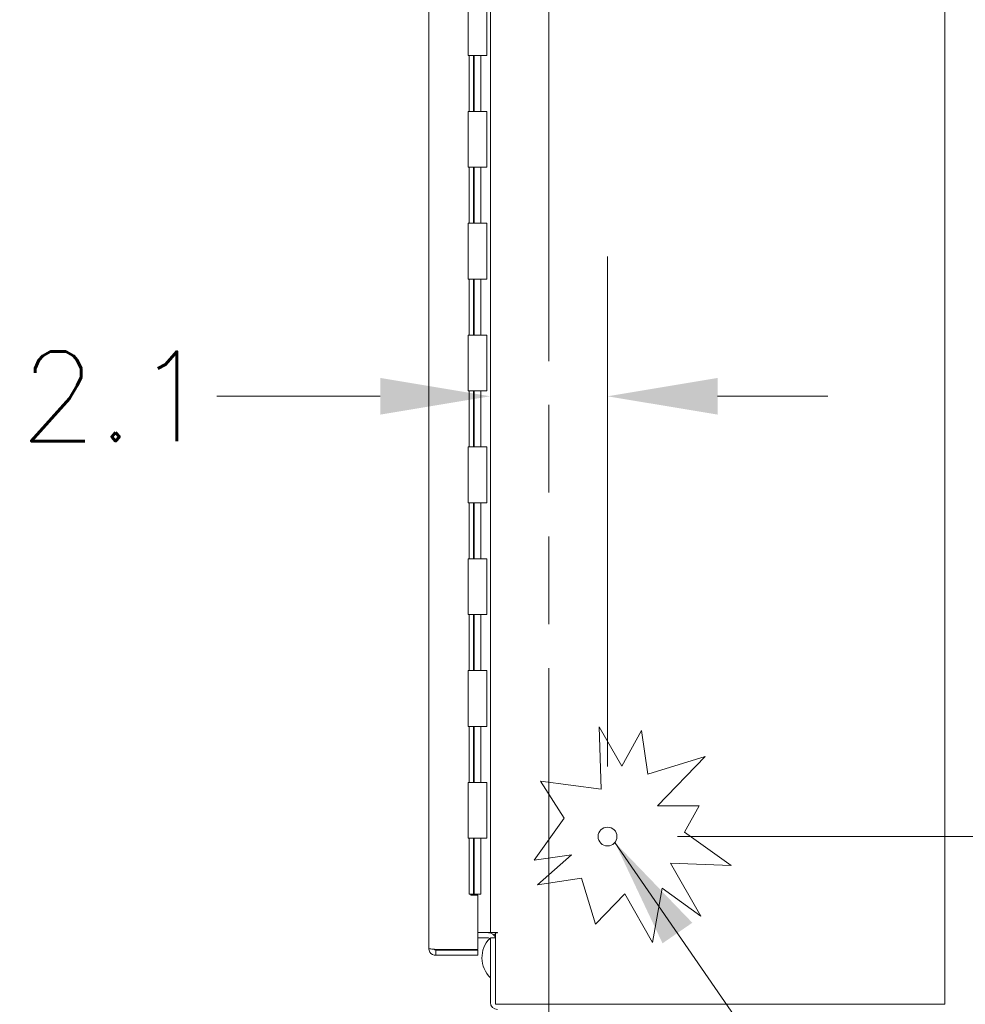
# Model space of a CAD drawing. Header units: inches. Extents: x 14 to 326, y 10 to 205.
# Tile 71 of 107: x 163 to 180, y 101 to 118. Entities that reach past the tile are written whole.
import ezdxf

# ---------------------------------------------------------------- set-up
doc = ezdxf.new("R2010")
doc.units = ezdxf.units.IN
doc.header["$LTSCALE"] = 20
doc.header["$MEASUREMENT"] = 0
doc.linetypes.add('DOUBLE_DASH_CHAIN', pattern=[1.2403, 0.6614, -0.0827, 0.1654, -0.0827, 0.1654, -0.0827])
for name, color, linetype, lineweight in [('Dimension (ANSI)', 7, 'Continuous', 5), ('Section Line (ANSI)', 7, 'DOUBLE_DASH_CHAIN', 5), ('Symbol (ANSI)', 7, 'Continuous', 5), ('Visible (ANSI)', 7, 'Continuous', 5)]:
    doc.layers.add(name, color=color, linetype=linetype, lineweight=lineweight)
doc.styles.add('ROMANS', font='romans.shx')
doc.dimstyles.new('Default (ANSI)', dxfattribs={"dimscale": 20, "dimtxt": 0.08, "dimasz": 0.098425, "dimexe": 0.125, "dimexo": 0.0625, "dimgap": 0.031496, "dimtad": 0, "dimtih": 1, "dimtoh": 1, "dimrnd": 1e-08, "dimzin": 0, "dimdsep": 46, "dimtxsty": 'ROMANS', "dimcen": 0.09, "dimdle": 0.393701, "dimclrd": 256, "dimclre": 256, "dimclrt": 256, "dimadec": 0, "dimazin": 0, "dimtfac": 1.25, "dimtofl": 0, "dimtmove": 0, "dimatfit": 3, "dimfxl": 1, "dimtolj": 1, "dimtzin": 0, "dimlwd": -1, "dimlwe": -1, "dimarcsym": 0})
doc.dimstyles.new('Default (ANSI)$7', dxfattribs={"dimscale": 20, "dimtxt": 0.08, "dimasz": 0.098425, "dimexe": 0.125, "dimexo": 0.0625, "dimgap": 0.031496, "dimtad": 0, "dimtih": 1, "dimtoh": 1, "dimrnd": 1e-08, "dimzin": 0, "dimdsep": 46, "dimtxsty": 'ROMANS', "dimcen": 0.09, "dimdle": 0.393701, "dimclrd": 256, "dimclre": 256, "dimclrt": 256, "dimadec": 0, "dimazin": 0, "dimtfac": 1.25, "dimtofl": 0, "dimtmove": 0, "dimatfit": 3, "dimfxl": 1, "dimtolj": 1, "dimtzin": 0, "dimlwd": -1, "dimlwe": -1, "dimarcsym": 0})

# ---------------------------------------------------------------- blocks, each defined once
blk = doc.blocks.new('2dTransSection0')
at = {"layer": 'Section Line (ANSI)', "linetype": 'DOUBLE_DASH_CHAIN', "ltscale": 0.023719}
blk.add_line((8.61497, 8.27153), (8.61497, 4.25463), dxfattribs=at)
blk = doc.blocks.new('*D38')
at = {"layer": 'Defpoints', "color": 0, "transparency": 16777216}
for p in [(173.347, 111.455), (173.347, 103.581), (171.254, 101.768)]:
    blk.add_point(p, dxfattribs=at)
at = {"layer": 'Dimension (ANSI)', "transparency": 16777216}
for p, q in [((171.254, 103.018), (171.254, 113.955)), ((173.347, 104.831), (173.347, 113.955)), ((169.285, 111.455), (166.364, 111.455)), ((175.316, 111.455), (177.284, 111.455))]:
    blk.add_line(p, q, dxfattribs=at)
for points in [[(169.285, 111.783), (169.285, 111.127), (171.254, 111.455)], [(175.316, 111.783), (175.316, 111.127), (173.347, 111.455)]]:
    blk.add_solid(points, dxfattribs=at)
at = {"layer": 'Dimension (ANSI)', "transparency": 16777216, "insert": (162.839, 112.255), "char_height": 1.6, "attachment_point": 1, "style": 'ROMANS'}
blk.add_mtext('\\A1;2.1', dxfattribs=at)
blk = doc.blocks.new('*D39')
at = {"layer": 'Defpoints', "color": 0, "transparency": 16777216}
for p in [(173.347, 103.581), (179.285, 100.487), (183.15, 100.487)]:
    blk.add_point(p, dxfattribs=at)
at = {"layer": 'Dimension (ANSI)', "transparency": 16777216}
for p, q in [((183.15, 105.549), (183.15, 108.668)), ((183.15, 108.668), (185.118, 108.668)), ((174.597, 103.581), (185.65, 103.581)), ((180.535, 100.487), (185.65, 100.487)), ((183.15, 98.518), (183.15, 96.55))]:
    blk.add_line(p, q, dxfattribs=at)
for points in [[(182.822, 105.549), (183.478, 105.549), (183.15, 103.581)], [(182.822, 98.518), (183.478, 98.518), (183.15, 100.487)]]:
    blk.add_solid(points, dxfattribs=at)
at = {"layer": 'Dimension (ANSI)', "transparency": 16777216, "insert": (185.748, 109.468), "char_height": 1.6, "attachment_point": 1, "style": 'ROMANS'}
blk.add_mtext('\\A1;3.1', dxfattribs=at)

msp = doc.modelspace()

# ---------------------------------------------------------------- linework, layer by layer
at = {"layer": 'Visible (ANSI)'}
for p, q in [((179.3787, 154.5183), (179.3787, 100.5807)), ((170.1519, 101.5815), (170.1519, 153.5191)), ((171.2537, 101.862), (171.2537, 153.237)), ((170.8586, 118.55), (170.8586, 117.55)), ((171.1886, 118.55), (171.1886, 117.55)), ((171.1886, 117.55), (170.8586, 117.55)), ((170.8752, 116.55), (170.8752, 117.55)), ((170.9499, 117.55), (170.9499, 116.55)), ((170.9636, 117.55), (170.9636, 116.55)), ((171.0836, 117.55), (171.0836, 116.55)), ((170.8586, 116.55), (171.1886, 116.55)), ((170.8586, 116.55), (170.8586, 115.55)), ((171.1886, 116.55), (171.1886, 115.55)), ((171.1886, 115.55), (170.8586, 115.55)), ((170.8752, 114.55), (170.8752, 115.55)), ((170.9499, 115.55), (170.9499, 114.55)), ((170.9636, 115.55), (170.9636, 114.55)), ((171.0836, 115.55), (171.0836, 114.55)), ((170.8586, 114.55), (171.1886, 114.55)), ((170.8586, 114.55), (170.8586, 113.55)), ((171.1886, 114.55), (171.1886, 113.55)), ((171.1886, 113.55), (170.8586, 113.55)), ((170.8752, 112.55), (170.8752, 113.55)), ((170.9499, 113.55), (170.9499, 112.55)), ((170.9636, 113.55), (170.9636, 112.55)), ((171.0836, 113.55), (171.0836, 112.55)), ((170.8586, 112.55), (171.1886, 112.55)), ((170.8586, 112.55), (170.8586, 111.55)), ((171.1886, 112.55), (171.1886, 111.55)), ((171.1886, 111.55), (170.8586, 111.55)), ((170.8752, 110.55), (170.8752, 111.55)), ((170.9499, 111.55), (170.9499, 110.55)), ((170.9636, 111.55), (170.9636, 110.55)), ((171.0836, 111.55), (171.0836, 110.55)), ((170.8586, 110.55), (171.1886, 110.55)), ((170.8586, 110.55), (170.8586, 109.55)), ((171.1886, 110.55), (171.1886, 109.55)), ((171.1886, 109.55), (170.8586, 109.55)), ((170.8752, 108.55), (170.8752, 109.55)), ((170.9499, 109.55), (170.9499, 108.55)), ((170.9636, 109.55), (170.9636, 108.55)), ((171.0836, 109.55), (171.0836, 108.55)), ((170.8586, 108.55), (171.1886, 108.55)), ((170.8586, 108.55), (170.8586, 107.55)), ((171.1886, 108.55), (171.1886, 107.55)), ((171.1886, 107.55), (170.8586, 107.55)), ((170.8752, 106.55), (170.8752, 107.55)), ((170.9499, 107.55), (170.9499, 106.55)), ((170.9636, 107.55), (170.9636, 106.55)), ((171.0836, 107.55), (171.0836, 106.55)), ((170.8586, 106.55), (171.1886, 106.55)), ((170.8586, 106.55), (170.8586, 105.55)), ((171.1886, 106.55), (171.1886, 105.55)), ((171.1886, 105.55), (170.8586, 105.55)), ((170.8752, 104.55), (170.8752, 105.55)), ((170.9499, 105.55), (170.9499, 104.55)), ((170.9636, 105.55), (170.9636, 104.55)), ((171.0836, 105.55), (171.0836, 104.55)), ((173.2364, 104.4256), (173.1989, 105.5454)), ((173.1989, 105.5454), (173.6011, 104.8423)), ((173.6011, 104.8423), (173.953, 105.479)), ((173.953, 105.479), (174.0701, 104.6956)), ((174.0701, 104.6956), (175.0951, 105.0104)), ((175.0951, 105.0104), (174.2429, 104.1332)), ((170.8586, 104.55), (171.1886, 104.55)), ((170.8586, 104.55), (170.8586, 103.55)), ((171.1886, 104.55), (171.1886, 103.55)), ((172.5738, 103.9095), (172.1519, 104.5723)), ((172.1519, 104.5723), (173.2364, 104.4256)), ((174.2429, 104.1332), (174.9853, 104.1332)), ((174.9853, 104.1332), (174.7237, 103.6597)), ((172.0343, 103.1568), (172.5738, 103.9095)), ((171.1886, 103.55), (170.8586, 103.55)), ((170.8752, 102.55), (170.8752, 103.55)), ((170.9499, 103.55), (170.9499, 102.55)), ((170.9636, 103.55), (170.9636, 102.55)), ((171.0836, 103.55), (171.0836, 102.55)), ((174.7237, 103.6597), (175.5561, 103.063)), ((172.7033, 103.2568), (172.0343, 103.1568)), ((172.0956, 102.7186), (172.7033, 103.2568)), ((174.4729, 103.1073), (175.0147, 102.16)), ((175.5561, 103.063), (174.4729, 103.1073)), ((172.8808, 102.836), (172.0956, 102.7186)), ((173.1328, 102.0158), (172.8808, 102.836)), ((170.9499, 102.55), (170.8752, 102.55)), ((170.9019, 102.5347), (170.9019, 102.55)), ((171.0269, 102.5347), (170.9019, 102.5347)), ((170.9499, 102.55), (170.9636, 102.55)), ((171.0836, 102.55), (170.9636, 102.55)), ((171.0269, 101.5613), (171.0269, 102.5347)), ((173.6569, 102.5553), (173.1328, 102.0158)), ((174.1524, 101.6889), (173.6569, 102.5553)), ((174.3217, 102.6568), (174.1524, 101.6889)), ((175.0147, 102.16), (174.3217, 102.6568)), ((171.0269, 101.862), (171.2224, 101.862)), ((171.2224, 101.862), (171.2537, 101.862)), ((171.2537, 101.862), (171.3786, 101.862)), ((171.3788, 101.8618), (171.3474, 101.8618)), ((171.3474, 100.5807), (171.3474, 101.8618)), ((171.3786, 101.862), (171.3788, 101.862)), ((171.3788, 101.862), (171.3788, 101.8618)), ((171.0269, 101.7683), (171.2224, 101.7683)), ((171.2537, 101.7683), (171.2537, 100.6119)), ((171.3474, 101.7683), (171.2537, 101.7683)), ((170.2768, 101.5613), (171.0269, 101.5613)), ((170.2768, 101.5503), (170.2768, 101.4566)), ((171.0269, 101.5503), (170.2768, 101.5503)), ((170.2768, 101.4566), (171.0269, 101.4566)), ((171.0269, 101.4566), (171.0269, 101.5503)), ((179.2537, 100.5807), (171.3474, 100.5807)), ((179.2537, 100.5807), (179.3787, 100.5807))]:
    msp.add_line(p, q, dxfattribs=at)
msp.add_circle((173.3474, 103.5807), 0.1685, dxfattribs=at)
for centre, radius, start, end in [((171.2224, 101.737), 0.1249, 14.48343, 90), ((171.6027, 101.4132), 0.5, 120.70565, 125.21747), ((171.6027, 101.4132), 0.5, 135.99765, 225.73101), ((171.2224, 101.737), 0.0312, 0, 90), ((171.3786, 100.6119), 0.1249, 180, 270)]:
    msp.add_arc(centre, radius, start, end, dxfattribs=at)
for points, knots in [([(170.2768, 101.4566), (170.2347, 101.4566), (170.1932, 101.4795), (170.1709, 101.5153), (170.1586, 101.535), (170.1519, 101.5583), (170.1519, 101.5815)], [-1, -1, -1, -1, -0.3557543, -0.3557543, -0.3557543, 0, 0, 0, 0]), ([(170.251, 101.564), (170.2183, 101.5674), (170.1886, 101.5709), (170.1709, 101.5743), (170.1586, 101.5767), (170.1519, 101.5791), (170.1519, 101.5815)], [-0.86719116, -0.86719116, -0.86719116, -0.86719116, -0.3557543, -0.3557543, -0.3557543, 0, 0, 0, 0]), ([(170.2512, 101.5642), (170.2561, 101.5571), (170.2639, 101.5518), (170.2725, 101.5506), (170.2739, 101.5504), (170.2754, 101.5503), (170.2768, 101.5503)], [0.37885336, 0.37885336, 0.37885336, 0.37885336, 0.91100988, 0.91100988, 0.91100988, 1, 1, 1, 1])]:
    msp.add_open_spline(points, degree=3, knots=knots, dxfattribs=at)
msp.add_open_spline([(170.2768, 101.5613), (170.2682, 101.5622), (170.2594, 101.5631), (170.251, 101.564)], degree=3, dxfattribs=at)

# ---------------------------------------------------------------- block references
at = {"layer": 'Section Line (ANSI)', "xscale": 20, "yscale": 20, "zscale": 20}
msp.add_blockref('2dTransSection0', (0, 0), dxfattribs=at)

# ---------------------------------------------------------------- dimensions: what is measured, and where the dimension line sits
at = {"layer": 'Dimension (ANSI)'}
for base, p1, p2, angle, override, picture, middle in [((173.3474, 111.4547), (171.2537, 101.7683), (173.3474, 103.5807), 180, {"dimtih": 0, "dimtoh": 0, "dimdec": 1, "dimtp": 0, "dimtm": 0, "dimtdec": 2, "dimatfit": 1}, '*D38', (164.2868, 111.4547)), ((183.1499, 100.487), (173.3474, 103.5807), (179.285, 100.487), 270, {"dimdec": 1, "dimtp": 0, "dimtm": 0, "dimtdec": 2, "dimatfit": 1}, '*D39', (187.1959, 108.6677))]:
    dim = msp.add_linear_dim(base=base, p1=p1, p2=p2, angle=angle, dimstyle='Default (ANSI)', override=override, dxfattribs=at)
    dim.commit()
    dim.dimension.update_dxf_attribs({"geometry": picture, "text_midpoint": middle, "dimtype": 160})

# ---------------------------------------------------------------- leaders
at = {"layer": 'Symbol (ANSI)', "annotation_type": 0, "has_hookline": 1, "hookline_direction": 0, "text_width": 23.384}
msp.add_leader([(173.4791, 103.4756), (182.7538, 90.0308), (184.7223, 90.0308)], dimstyle='Default (ANSI)$7', override={"dimtad": 0}, dxfattribs=at)

doc.saveas('drawing.dxf')
